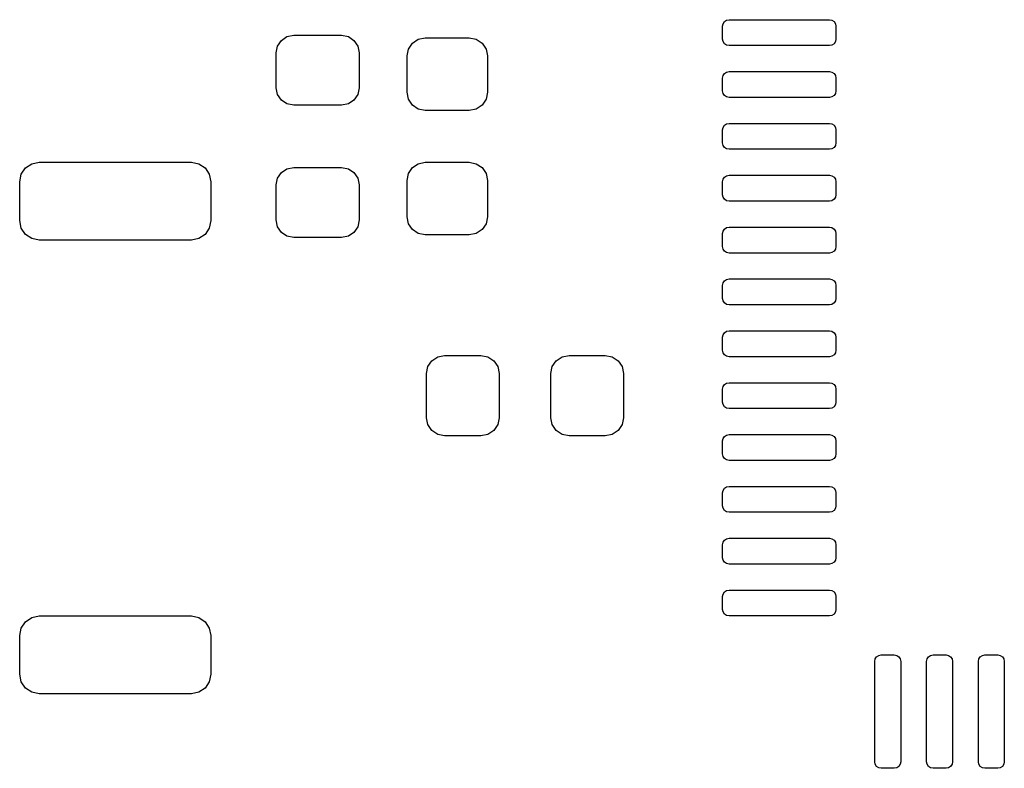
# Model space of a CAD drawing. Extents: x 0.4 to 10.6, y -8.1 to -0.4.
# Tile 7 of 13: x 6.051 to 6.35, y -2.357 to -2.13. Entities that reach past the tile are written whole.
import ezdxf

# ---------------------------------------------------------------- set-up
doc = ezdxf.new("R2010")
doc.units = 0
doc.header["$MEASUREMENT"] = 0
doc.layers.add('BLACK', color=7, linetype='CONTINUOUS')

msp = doc.modelspace()

# ---------------------------------------------------------------- linework, layer by layer
at = {"layer": 'BLACK', "linetype": 'CONTINUOUS'}
for p, q in [((6.26534, -2.1305), (6.26598, -2.13007)), ((6.26598, -2.13007), (6.26673, -2.12992)), ((6.26673, -2.12992), (6.29724, -2.12992)), ((6.29724, -2.12992), (6.298, -2.13007)), ((6.298, -2.13007), (6.29864, -2.1305)), ((6.26476, -2.13189), (6.26491, -2.13114)), ((6.26476, -2.13583), (6.26476, -2.13189)), ((6.26491, -2.13114), (6.26534, -2.1305)), ((6.29864, -2.1305), (6.29906, -2.13114)), ((6.29906, -2.13114), (6.29921, -2.13189)), ((6.29921, -2.13189), (6.29921, -2.13583)), ((6.12954, -2.13793), (6.13069, -2.1362)), ((6.13069, -2.1362), (6.13241, -2.13505)), ((6.13241, -2.13505), (6.13445, -2.13465)), ((6.13445, -2.13465), (6.14902, -2.13465)), ((6.14902, -2.13465), (6.15105, -2.13505)), ((6.15105, -2.13505), (6.15277, -2.1362)), ((6.15277, -2.1362), (6.15393, -2.13793)), ((6.17051, -2.13705), (6.1723, -2.13585)), ((6.1723, -2.13585), (6.17441, -2.13543)), ((6.17441, -2.13543), (6.1878, -2.13543)), ((6.1878, -2.13543), (6.1899, -2.13585)), ((6.1899, -2.13585), (6.19169, -2.13705)), ((6.26491, -2.13658), (6.26476, -2.13583)), ((6.29921, -2.13583), (6.29906, -2.13658)), ((6.12913, -2.13996), (6.12954, -2.13793)), ((6.15393, -2.13793), (6.15433, -2.13996)), ((6.1689, -2.14094), (6.16932, -2.13884)), ((6.16932, -2.13884), (6.17051, -2.13705)), ((6.19169, -2.13705), (6.19289, -2.13884)), ((6.19289, -2.13884), (6.19331, -2.14094)), ((6.26534, -2.13722), (6.26491, -2.13658)), ((6.26598, -2.13765), (6.26534, -2.13722)), ((6.26673, -2.1378), (6.26598, -2.13765)), ((6.29724, -2.1378), (6.26673, -2.1378)), ((6.298, -2.13765), (6.29724, -2.1378)), ((6.29864, -2.13722), (6.298, -2.13765)), ((6.29906, -2.13658), (6.29864, -2.13722)), ((6.12913, -2.15059), (6.12913, -2.13996)), ((6.15433, -2.13996), (6.15433, -2.15059)), ((6.1689, -2.15197), (6.1689, -2.14094)), ((6.19331, -2.14094), (6.19331, -2.15197)), ((6.26476, -2.14764), (6.26491, -2.14688)), ((6.26476, -2.15157), (6.26476, -2.14764)), ((6.26491, -2.14688), (6.26534, -2.14625)), ((6.26534, -2.14625), (6.26598, -2.14582)), ((6.26598, -2.14582), (6.26673, -2.14567)), ((6.26673, -2.14567), (6.29724, -2.14567)), ((6.29724, -2.14567), (6.298, -2.14582)), ((6.298, -2.14582), (6.29864, -2.14625)), ((6.29864, -2.14625), (6.29906, -2.14688)), ((6.29906, -2.14688), (6.29921, -2.14764)), ((6.29921, -2.14764), (6.29921, -2.15157)), ((6.12954, -2.15262), (6.12913, -2.15059)), ((6.15433, -2.15059), (6.15393, -2.15262)), ((6.13069, -2.15435), (6.12954, -2.15262)), ((6.15393, -2.15262), (6.15277, -2.15435)), ((6.16932, -2.15408), (6.1689, -2.15197)), ((6.17051, -2.15587), (6.16932, -2.15408)), ((6.19289, -2.15408), (6.19169, -2.15587)), ((6.19331, -2.15197), (6.19289, -2.15408)), ((6.26491, -2.15233), (6.26476, -2.15157)), ((6.26534, -2.15297), (6.26491, -2.15233)), ((6.26598, -2.15339), (6.26534, -2.15297)), ((6.26673, -2.15354), (6.26598, -2.15339)), ((6.29724, -2.15354), (6.26673, -2.15354)), ((6.298, -2.15339), (6.29724, -2.15354)), ((6.29864, -2.15297), (6.298, -2.15339)), ((6.29906, -2.15233), (6.29864, -2.15297)), ((6.29921, -2.15157), (6.29906, -2.15233)), ((6.13241, -2.1555), (6.13069, -2.15435)), ((6.13445, -2.15591), (6.13241, -2.1555)), ((6.14902, -2.15591), (6.13445, -2.15591)), ((6.15105, -2.1555), (6.14902, -2.15591)), ((6.15277, -2.15435), (6.15105, -2.1555)), ((6.1723, -2.15706), (6.17051, -2.15587)), ((6.17441, -2.15748), (6.1723, -2.15706)), ((6.1899, -2.15706), (6.1878, -2.15748)), ((6.19169, -2.15587), (6.1899, -2.15706)), ((6.1878, -2.15748), (6.17441, -2.15748)), ((6.26476, -2.16339), (6.26491, -2.16263)), ((6.26491, -2.16263), (6.26534, -2.16199)), ((6.26534, -2.16199), (6.26598, -2.16157)), ((6.26598, -2.16157), (6.26673, -2.16142)), ((6.26673, -2.16142), (6.29724, -2.16142)), ((6.29724, -2.16142), (6.298, -2.16157)), ((6.298, -2.16157), (6.29864, -2.16199)), ((6.29864, -2.16199), (6.29906, -2.16263)), ((6.29906, -2.16263), (6.29921, -2.16339)), ((6.26476, -2.16732), (6.26476, -2.16339)), ((6.29921, -2.16339), (6.29921, -2.16732)), ((6.26491, -2.16808), (6.26476, -2.16732)), ((6.26534, -2.16871), (6.26491, -2.16808)), ((6.26598, -2.16914), (6.26534, -2.16871)), ((6.26673, -2.16929), (6.26598, -2.16914)), ((6.298, -2.16914), (6.29724, -2.16929)), ((6.29864, -2.16871), (6.298, -2.16914)), ((6.29906, -2.16808), (6.29864, -2.16871)), ((6.29921, -2.16732), (6.29906, -2.16808)), ((6.29724, -2.16929), (6.26673, -2.16929)), ((6.05163, -2.17687), (6.05291, -2.17496)), ((6.05291, -2.17496), (6.05483, -2.17368)), ((6.05483, -2.17368), (6.05709, -2.17323)), ((6.05709, -2.17323), (6.10335, -2.17323)), ((6.10335, -2.17323), (6.10561, -2.17368)), ((6.10561, -2.17368), (6.10752, -2.17496)), ((6.10752, -2.17496), (6.1088, -2.17687)), ((6.13069, -2.17636), (6.13241, -2.17521)), ((6.13241, -2.17521), (6.13445, -2.1748)), ((6.13445, -2.1748), (6.14902, -2.1748)), ((6.14902, -2.1748), (6.15105, -2.17521)), ((6.15105, -2.17521), (6.15277, -2.17636)), ((6.16932, -2.17663), (6.17051, -2.17484)), ((6.17051, -2.17484), (6.1723, -2.17365)), ((6.1723, -2.17365), (6.17441, -2.17323)), ((6.17441, -2.17323), (6.1878, -2.17323)), ((6.1878, -2.17323), (6.1899, -2.17365)), ((6.1899, -2.17365), (6.19169, -2.17484)), ((6.19169, -2.17484), (6.19289, -2.17663)), ((6.05118, -2.17913), (6.05163, -2.17687)), ((6.1088, -2.17687), (6.10925, -2.17913)), ((6.12913, -2.18012), (6.12954, -2.17808)), ((6.12954, -2.17808), (6.13069, -2.17636)), ((6.15277, -2.17636), (6.15393, -2.17808)), ((6.15393, -2.17808), (6.15433, -2.18012)), ((6.1689, -2.17874), (6.16932, -2.17663)), ((6.19289, -2.17663), (6.19331, -2.17874)), ((6.26491, -2.17838), (6.26534, -2.17774)), ((6.26534, -2.17774), (6.26598, -2.17732)), ((6.26598, -2.17732), (6.26673, -2.17717)), ((6.26673, -2.17717), (6.29724, -2.17717)), ((6.29724, -2.17717), (6.298, -2.17732)), ((6.298, -2.17732), (6.29864, -2.17774)), ((6.29864, -2.17774), (6.29906, -2.17838)), ((6.05118, -2.19094), (6.05118, -2.17913)), ((6.10925, -2.17913), (6.10925, -2.19094)), ((6.12913, -2.19075), (6.12913, -2.18012)), ((6.15433, -2.18012), (6.15433, -2.19075)), ((6.1689, -2.18976), (6.1689, -2.17874)), ((6.19331, -2.17874), (6.19331, -2.18976)), ((6.26476, -2.17913), (6.26491, -2.17838)), ((6.26476, -2.18307), (6.26476, -2.17913)), ((6.29906, -2.17838), (6.29921, -2.17913)), ((6.29921, -2.17913), (6.29921, -2.18307)), ((6.26491, -2.18382), (6.26476, -2.18307)), ((6.26534, -2.18446), (6.26491, -2.18382)), ((6.29906, -2.18382), (6.29864, -2.18446)), ((6.29921, -2.18307), (6.29906, -2.18382)), ((6.26598, -2.18489), (6.26534, -2.18446)), ((6.26673, -2.18504), (6.26598, -2.18489)), ((6.29724, -2.18504), (6.26673, -2.18504)), ((6.298, -2.18489), (6.29724, -2.18504)), ((6.29864, -2.18446), (6.298, -2.18489)), ((6.16932, -2.19187), (6.1689, -2.18976)), ((6.19331, -2.18976), (6.19289, -2.19187)), ((6.05163, -2.1932), (6.05118, -2.19094)), ((6.05291, -2.19512), (6.05163, -2.1932)), ((6.1088, -2.1932), (6.10752, -2.19512)), ((6.10925, -2.19094), (6.1088, -2.1932)), ((6.12954, -2.19278), (6.12913, -2.19075)), ((6.13069, -2.19451), (6.12954, -2.19278)), ((6.15393, -2.19278), (6.15277, -2.19451)), ((6.15433, -2.19075), (6.15393, -2.19278)), ((6.17051, -2.19366), (6.16932, -2.19187)), ((6.19289, -2.19187), (6.19169, -2.19366)), ((6.26534, -2.19349), (6.26598, -2.19306)), ((6.26598, -2.19306), (6.26673, -2.19291)), ((6.26673, -2.19291), (6.29724, -2.19291)), ((6.29724, -2.19291), (6.298, -2.19306)), ((6.298, -2.19306), (6.29864, -2.19349)), ((6.05483, -2.1964), (6.05291, -2.19512)), ((6.10752, -2.19512), (6.10561, -2.1964)), ((6.13241, -2.19566), (6.13069, -2.19451)), ((6.13445, -2.19606), (6.13241, -2.19566)), ((6.14902, -2.19606), (6.13445, -2.19606)), ((6.15105, -2.19566), (6.14902, -2.19606)), ((6.15277, -2.19451), (6.15105, -2.19566)), ((6.1723, -2.19486), (6.17051, -2.19366)), ((6.17441, -2.19528), (6.1723, -2.19486)), ((6.1878, -2.19528), (6.17441, -2.19528)), ((6.1899, -2.19486), (6.1878, -2.19528)), ((6.19169, -2.19366), (6.1899, -2.19486)), ((6.26476, -2.19488), (6.26491, -2.19413)), ((6.26476, -2.19882), (6.26476, -2.19488)), ((6.26491, -2.19413), (6.26534, -2.19349)), ((6.29864, -2.19349), (6.29906, -2.19413)), ((6.29906, -2.19413), (6.29921, -2.19488)), ((6.29921, -2.19488), (6.29921, -2.19882)), ((6.05709, -2.19685), (6.05483, -2.1964)), ((6.10335, -2.19685), (6.05709, -2.19685)), ((6.10561, -2.1964), (6.10335, -2.19685)), ((6.26491, -2.19957), (6.26476, -2.19882)), ((6.29921, -2.19882), (6.29906, -2.19957)), ((6.26534, -2.20021), (6.26491, -2.19957)), ((6.26598, -2.20064), (6.26534, -2.20021)), ((6.26673, -2.20079), (6.26598, -2.20064)), ((6.29724, -2.20079), (6.26673, -2.20079)), ((6.298, -2.20064), (6.29724, -2.20079)), ((6.29864, -2.20021), (6.298, -2.20064)), ((6.29906, -2.19957), (6.29864, -2.20021)), ((6.26476, -2.21063), (6.26491, -2.20988)), ((6.26476, -2.21457), (6.26476, -2.21063)), ((6.26491, -2.20988), (6.26534, -2.20924)), ((6.26534, -2.20924), (6.26598, -2.20881)), ((6.26598, -2.20881), (6.26673, -2.20866)), ((6.26673, -2.20866), (6.29724, -2.20866)), ((6.29724, -2.20866), (6.298, -2.20881)), ((6.298, -2.20881), (6.29864, -2.20924)), ((6.29864, -2.20924), (6.29906, -2.20988)), ((6.29906, -2.20988), (6.29921, -2.21063)), ((6.29921, -2.21063), (6.29921, -2.21457)), ((6.26491, -2.21532), (6.26476, -2.21457)), ((6.26534, -2.21596), (6.26491, -2.21532)), ((6.26598, -2.21639), (6.26534, -2.21596)), ((6.26673, -2.21654), (6.26598, -2.21639)), ((6.29724, -2.21654), (6.26673, -2.21654)), ((6.298, -2.21639), (6.29724, -2.21654)), ((6.29864, -2.21596), (6.298, -2.21639)), ((6.29906, -2.21532), (6.29864, -2.21596)), ((6.29921, -2.21457), (6.29906, -2.21532)), ((6.26476, -2.22638), (6.26491, -2.22562)), ((6.26491, -2.22562), (6.26534, -2.22499)), ((6.26534, -2.22499), (6.26598, -2.22456)), ((6.26598, -2.22456), (6.26673, -2.22441)), ((6.26673, -2.22441), (6.29724, -2.22441)), ((6.29724, -2.22441), (6.298, -2.22456)), ((6.298, -2.22456), (6.29864, -2.22499)), ((6.29864, -2.22499), (6.29906, -2.22562)), ((6.29906, -2.22562), (6.29921, -2.22638)), ((6.26476, -2.23031), (6.26476, -2.22638)), ((6.29921, -2.22638), (6.29921, -2.23031)), ((6.17821, -2.23231), (6.18031, -2.23189)), ((6.18031, -2.23189), (6.19134, -2.23189)), ((6.19134, -2.23189), (6.19345, -2.23231)), ((6.216, -2.23231), (6.21811, -2.23189)), ((6.21811, -2.23189), (6.22913, -2.23189)), ((6.22913, -2.23189), (6.23124, -2.23231)), ((6.26491, -2.23107), (6.26476, -2.23031)), ((6.26534, -2.23171), (6.26491, -2.23107)), ((6.26598, -2.23213), (6.26534, -2.23171)), ((6.29864, -2.23171), (6.298, -2.23213)), ((6.29906, -2.23107), (6.29864, -2.23171)), ((6.29921, -2.23031), (6.29906, -2.23107)), ((6.17522, -2.23529), (6.17642, -2.2335)), ((6.17642, -2.2335), (6.17821, -2.23231)), ((6.19345, -2.23231), (6.19524, -2.2335)), ((6.19524, -2.2335), (6.19643, -2.23529)), ((6.21302, -2.23529), (6.21421, -2.2335)), ((6.21421, -2.2335), (6.216, -2.23231)), ((6.23124, -2.23231), (6.23303, -2.2335)), ((6.23303, -2.2335), (6.23423, -2.23529)), ((6.26673, -2.23228), (6.26598, -2.23213)), ((6.29724, -2.23228), (6.26673, -2.23228)), ((6.298, -2.23213), (6.29724, -2.23228)), ((6.1748, -2.2374), (6.17522, -2.23529)), ((6.1748, -2.25079), (6.1748, -2.2374)), ((6.19643, -2.23529), (6.19685, -2.2374)), ((6.19685, -2.2374), (6.19685, -2.25079)), ((6.2126, -2.2374), (6.21302, -2.23529)), ((6.2126, -2.25079), (6.2126, -2.2374)), ((6.23423, -2.23529), (6.23465, -2.2374)), ((6.23465, -2.2374), (6.23465, -2.25079)), ((6.26491, -2.24137), (6.26534, -2.24073)), ((6.26534, -2.24073), (6.26598, -2.24031)), ((6.26598, -2.24031), (6.26673, -2.24016)), ((6.26673, -2.24016), (6.29724, -2.24016)), ((6.29724, -2.24016), (6.298, -2.24031)), ((6.298, -2.24031), (6.29864, -2.24073)), ((6.29864, -2.24073), (6.29906, -2.24137)), ((6.26476, -2.24213), (6.26491, -2.24137)), ((6.26476, -2.24606), (6.26476, -2.24213)), ((6.29906, -2.24137), (6.29921, -2.24213)), ((6.29921, -2.24213), (6.29921, -2.24606)), ((6.26491, -2.24682), (6.26476, -2.24606)), ((6.26534, -2.24745), (6.26491, -2.24682)), ((6.29906, -2.24682), (6.29864, -2.24745)), ((6.29921, -2.24606), (6.29906, -2.24682)), ((6.26598, -2.24788), (6.26534, -2.24745)), ((6.26673, -2.24803), (6.26598, -2.24788)), ((6.29724, -2.24803), (6.26673, -2.24803)), ((6.298, -2.24788), (6.29724, -2.24803)), ((6.29864, -2.24745), (6.298, -2.24788)), ((6.17522, -2.2529), (6.1748, -2.25079)), ((6.17642, -2.25468), (6.17522, -2.2529)), ((6.19643, -2.2529), (6.19524, -2.25468)), ((6.19685, -2.25079), (6.19643, -2.2529)), ((6.21302, -2.2529), (6.2126, -2.25079)), ((6.21421, -2.25468), (6.21302, -2.2529)), ((6.23423, -2.2529), (6.23303, -2.25468)), ((6.23465, -2.25079), (6.23423, -2.2529)), ((6.17821, -2.25588), (6.17642, -2.25468)), ((6.18031, -2.2563), (6.17821, -2.25588)), ((6.19345, -2.25588), (6.19134, -2.2563)), ((6.19524, -2.25468), (6.19345, -2.25588)), ((6.216, -2.25588), (6.21421, -2.25468)), ((6.21811, -2.2563), (6.216, -2.25588)), ((6.23124, -2.25588), (6.22913, -2.2563)), ((6.23303, -2.25468), (6.23124, -2.25588)), ((6.26598, -2.25606), (6.26673, -2.25591)), ((6.26673, -2.25591), (6.29724, -2.25591)), ((6.29724, -2.25591), (6.298, -2.25606)), ((6.19134, -2.2563), (6.18031, -2.2563)), ((6.22913, -2.2563), (6.21811, -2.2563)), ((6.26476, -2.25787), (6.26491, -2.25712)), ((6.26476, -2.26181), (6.26476, -2.25787)), ((6.26491, -2.25712), (6.26534, -2.25648)), ((6.26534, -2.25648), (6.26598, -2.25606)), ((6.298, -2.25606), (6.29864, -2.25648)), ((6.29864, -2.25648), (6.29906, -2.25712)), ((6.29906, -2.25712), (6.29921, -2.25787)), ((6.29921, -2.25787), (6.29921, -2.26181)), ((6.26491, -2.26256), (6.26476, -2.26181)), ((6.29921, -2.26181), (6.29906, -2.26256)), ((6.26534, -2.2632), (6.26491, -2.26256)), ((6.26598, -2.26363), (6.26534, -2.2632)), ((6.26673, -2.26378), (6.26598, -2.26363)), ((6.29724, -2.26378), (6.26673, -2.26378)), ((6.298, -2.26363), (6.29724, -2.26378)), ((6.29864, -2.2632), (6.298, -2.26363)), ((6.29906, -2.26256), (6.29864, -2.2632)), ((6.26476, -2.27362), (6.26491, -2.27287)), ((6.26476, -2.27756), (6.26476, -2.27362)), ((6.26491, -2.27287), (6.26534, -2.27223)), ((6.26534, -2.27223), (6.26598, -2.2718)), ((6.26598, -2.2718), (6.26673, -2.27165)), ((6.26673, -2.27165), (6.29724, -2.27165)), ((6.29724, -2.27165), (6.298, -2.2718)), ((6.298, -2.2718), (6.29864, -2.27223)), ((6.29864, -2.27223), (6.29906, -2.27287)), ((6.29906, -2.27287), (6.29921, -2.27362)), ((6.29921, -2.27362), (6.29921, -2.27756)), ((6.26491, -2.27831), (6.26476, -2.27756)), ((6.26534, -2.27895), (6.26491, -2.27831)), ((6.26598, -2.27938), (6.26534, -2.27895)), ((6.26673, -2.27953), (6.26598, -2.27938)), ((6.29724, -2.27953), (6.26673, -2.27953)), ((6.298, -2.27938), (6.29724, -2.27953)), ((6.29864, -2.27895), (6.298, -2.27938)), ((6.29906, -2.27831), (6.29864, -2.27895)), ((6.29921, -2.27756), (6.29906, -2.27831)), ((6.26476, -2.28937), (6.26491, -2.28862)), ((6.26491, -2.28862), (6.26534, -2.28798)), ((6.26534, -2.28798), (6.26598, -2.28755)), ((6.26598, -2.28755), (6.26673, -2.2874)), ((6.26673, -2.2874), (6.29724, -2.2874)), ((6.29724, -2.2874), (6.298, -2.28755)), ((6.298, -2.28755), (6.29864, -2.28798)), ((6.29864, -2.28798), (6.29906, -2.28862)), ((6.29906, -2.28862), (6.29921, -2.28937)), ((6.26476, -2.29331), (6.26476, -2.28937)), ((6.29921, -2.28937), (6.29921, -2.29331)), ((6.26491, -2.29406), (6.26476, -2.29331)), ((6.26534, -2.2947), (6.26491, -2.29406)), ((6.26598, -2.29513), (6.26534, -2.2947)), ((6.29864, -2.2947), (6.298, -2.29513)), ((6.29906, -2.29406), (6.29864, -2.2947)), ((6.29921, -2.29331), (6.29906, -2.29406)), ((6.26673, -2.29528), (6.26598, -2.29513)), ((6.29724, -2.29528), (6.26673, -2.29528)), ((6.298, -2.29513), (6.29724, -2.29528)), ((6.26491, -2.30436), (6.26534, -2.30373)), ((6.26534, -2.30373), (6.26598, -2.3033)), ((6.26598, -2.3033), (6.26673, -2.30315)), ((6.26673, -2.30315), (6.29724, -2.30315)), ((6.29724, -2.30315), (6.298, -2.3033)), ((6.298, -2.3033), (6.29864, -2.30373)), ((6.29864, -2.30373), (6.29906, -2.30436)), ((6.26476, -2.30512), (6.26491, -2.30436)), ((6.26476, -2.30906), (6.26476, -2.30512)), ((6.29906, -2.30436), (6.29921, -2.30512)), ((6.29921, -2.30512), (6.29921, -2.30906)), ((6.26491, -2.30981), (6.26476, -2.30906)), ((6.26534, -2.31045), (6.26491, -2.30981)), ((6.29906, -2.30981), (6.29864, -2.31045)), ((6.29921, -2.30906), (6.29906, -2.30981)), ((6.05163, -2.31467), (6.05291, -2.31275)), ((6.05291, -2.31275), (6.05483, -2.31147)), ((6.05483, -2.31147), (6.05709, -2.31102)), ((6.05709, -2.31102), (6.10335, -2.31102)), ((6.10335, -2.31102), (6.10561, -2.31147)), ((6.10561, -2.31147), (6.10752, -2.31275)), ((6.10752, -2.31275), (6.1088, -2.31467)), ((6.26598, -2.31087), (6.26534, -2.31045)), ((6.26673, -2.31102), (6.26598, -2.31087)), ((6.29724, -2.31102), (6.26673, -2.31102)), ((6.298, -2.31087), (6.29724, -2.31102)), ((6.29864, -2.31045), (6.298, -2.31087)), ((6.05118, -2.31693), (6.05163, -2.31467)), ((6.1088, -2.31467), (6.10925, -2.31693)), ((6.05118, -2.32874), (6.05118, -2.31693)), ((6.10925, -2.31693), (6.10925, -2.32874)), ((6.31102, -2.3248), (6.31117, -2.32405)), ((6.31102, -2.35531), (6.31102, -2.3248)), ((6.31117, -2.32405), (6.3116, -2.32341)), ((6.3116, -2.32341), (6.31224, -2.32298)), ((6.31224, -2.32298), (6.31299, -2.32283)), ((6.31299, -2.32283), (6.31693, -2.32283)), ((6.31693, -2.32283), (6.31768, -2.32298)), ((6.31768, -2.32298), (6.31832, -2.32341)), ((6.31832, -2.32341), (6.31875, -2.32405)), ((6.31875, -2.32405), (6.3189, -2.3248)), ((6.3189, -2.3248), (6.3189, -2.35531)), ((6.32677, -2.3248), (6.32692, -2.32405)), ((6.32677, -2.35531), (6.32677, -2.3248)), ((6.32692, -2.32405), (6.32735, -2.32341)), ((6.32735, -2.32341), (6.32799, -2.32298)), ((6.32799, -2.32298), (6.32874, -2.32283)), ((6.32874, -2.32283), (6.33268, -2.32283)), ((6.33268, -2.32283), (6.33343, -2.32298)), ((6.33343, -2.32298), (6.33407, -2.32341)), ((6.33407, -2.32341), (6.3345, -2.32405)), ((6.3345, -2.32405), (6.33465, -2.3248)), ((6.33465, -2.3248), (6.33465, -2.35531)), ((6.34252, -2.3248), (6.34267, -2.32405)), ((6.34252, -2.35531), (6.34252, -2.3248)), ((6.34267, -2.32405), (6.3431, -2.32341)), ((6.3431, -2.32341), (6.34373, -2.32298)), ((6.34373, -2.32298), (6.34449, -2.32283)), ((6.34449, -2.32283), (6.34843, -2.32283)), ((6.34843, -2.32283), (6.34918, -2.32298)), ((6.34918, -2.32298), (6.34982, -2.32341)), ((6.34982, -2.32341), (6.35024, -2.32405)), ((6.35024, -2.32405), (6.35039, -2.3248)), ((6.35039, -2.3248), (6.35039, -2.35531)), ((6.05163, -2.331), (6.05118, -2.32874)), ((6.10925, -2.32874), (6.1088, -2.331)), ((6.05291, -2.33292), (6.05163, -2.331)), ((6.05483, -2.3342), (6.05291, -2.33292)), ((6.10752, -2.33292), (6.10561, -2.3342)), ((6.1088, -2.331), (6.10752, -2.33292)), ((6.05709, -2.33465), (6.05483, -2.3342)), ((6.10335, -2.33465), (6.05709, -2.33465)), ((6.10561, -2.3342), (6.10335, -2.33465)), ((6.31117, -2.35607), (6.31102, -2.35531)), ((6.3116, -2.35671), (6.31117, -2.35607)), ((6.31224, -2.35713), (6.3116, -2.35671)), ((6.31299, -2.35728), (6.31224, -2.35713)), ((6.31693, -2.35728), (6.31299, -2.35728)), ((6.31768, -2.35713), (6.31693, -2.35728)), ((6.31832, -2.35671), (6.31768, -2.35713)), ((6.31875, -2.35607), (6.31832, -2.35671)), ((6.3189, -2.35531), (6.31875, -2.35607)), ((6.32692, -2.35607), (6.32677, -2.35531)), ((6.32735, -2.35671), (6.32692, -2.35607)), ((6.32799, -2.35713), (6.32735, -2.35671)), ((6.32874, -2.35728), (6.32799, -2.35713)), ((6.33268, -2.35728), (6.32874, -2.35728)), ((6.33343, -2.35713), (6.33268, -2.35728)), ((6.33407, -2.35671), (6.33343, -2.35713)), ((6.3345, -2.35607), (6.33407, -2.35671)), ((6.33465, -2.35531), (6.3345, -2.35607)), ((6.34267, -2.35607), (6.34252, -2.35531)), ((6.3431, -2.35671), (6.34267, -2.35607)), ((6.34373, -2.35713), (6.3431, -2.35671)), ((6.34449, -2.35728), (6.34373, -2.35713)), ((6.34843, -2.35728), (6.34449, -2.35728)), ((6.34918, -2.35713), (6.34843, -2.35728)), ((6.34982, -2.35671), (6.34918, -2.35713)), ((6.35024, -2.35607), (6.34982, -2.35671)), ((6.35039, -2.35531), (6.35024, -2.35607))]:
    msp.add_line(p, q, dxfattribs=at)

doc.saveas('drawing.dxf')
